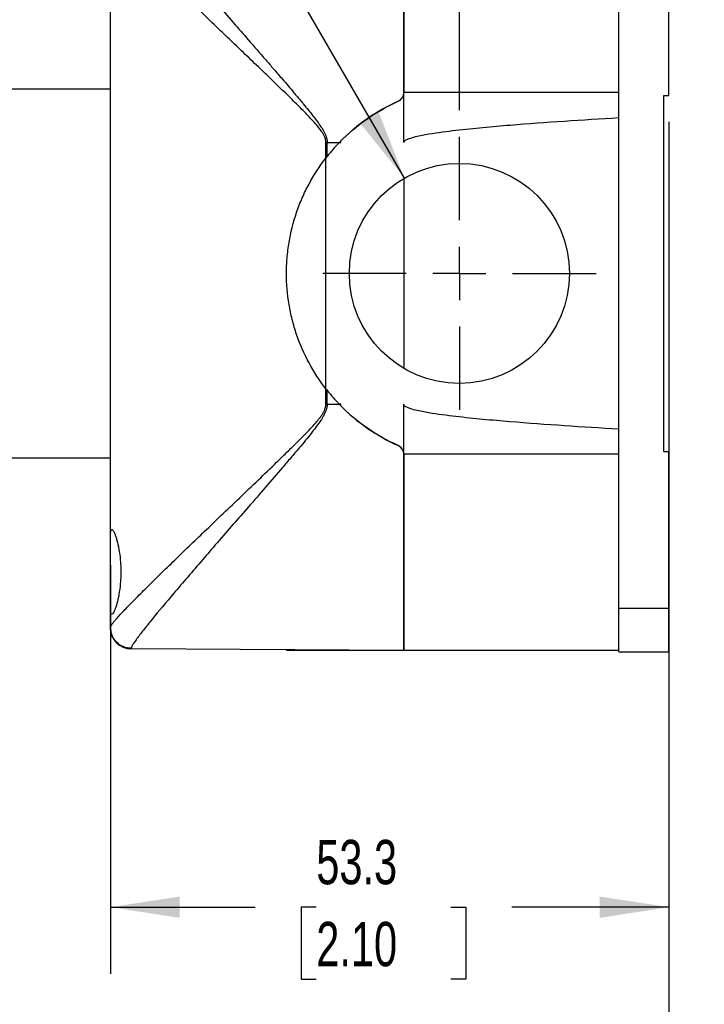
# Model space of a CAD drawing. Header units: millimetres. Extents: x 13 to 546, y 13 to 419.
# Tile 9 of 17: x 250 to 316, y 97 to 191. Entities that reach past the tile are written whole.
import ezdxf

# ---------------------------------------------------------------- set-up
doc = ezdxf.new("R2010")
doc.units = ezdxf.units.MM
doc.header["$LTSCALE"] = 2
doc.linetypes.add('SLD-Center', pattern=[19.05, 15.24, -1.27, 1.27, -1.27])
doc.linetypes.add('SLD-Solid', pattern=[0])
doc.layers.add('CENTER', color=40, linetype='SLD-Center')
doc.layers.add('DIMENSIONS', color=140, linetype='SLD-Solid', lineweight=25)
doc.styles.add('SLDTEXTSTYLE0', font='TXT', dxfattribs={"width": 0.7})
doc.dimstyles.new('SLDDIMSTYLE0', dxfattribs={"dimtxt": 4.316016, "dimasz": 6.604, "dimexe": 0, "dimexo": 0.0625, "dimgap": 1.079004, "dimtad": 0, "dimtih": 1, "dimtoh": 1, "dimrnd": 1e-09, "dimzin": 4, "dimdsep": 46, "dimtxsty": 'SLDTEXTSTYLE0', "dimsah": 1, "dimcen": 0.09, "dimadec": 0, "dimazin": 1, "dimtfac": 1, "dimtofl": 0, "dimtmove": 0, "dimatfit": 3, "dimfxl": 0, "dimfrac": 2, "dimtolj": 1, "dimtzin": 12, "dimarcsym": 0})
doc.dimstyles.new('SLDDIMSTYLE1', dxfattribs={"dimtxt": 4.316016, "dimasz": 6.604, "dimexe": 0, "dimexo": 0.0625, "dimgap": 1.079004, "dimtad": 0, "dimtih": 1, "dimtoh": 1, "dimrnd": 1e-09, "dimzin": 12, "dimdsep": 46, "dimtxsty": 'SLDTEXTSTYLE0', "dimsah": 1, "dimcen": 0.09, "dimadec": 0, "dimazin": 3, "dimtfac": 1, "dimtofl": 0, "dimtmove": 0, "dimatfit": 3, "dimfxl": 0, "dimfrac": 2, "dimtolj": 1, "dimtzin": 12, "dimarcsym": 0})
doc.dimstyles.new('SLDDIMSTYLE2', dxfattribs={"dimtxt": 4.316016, "dimasz": 6.604, "dimexe": 0, "dimexo": 0.0625, "dimgap": 1.079004, "dimtad": 0, "dimtih": 1, "dimtoh": 1, "dimrnd": 1e-09, "dimzin": 12, "dimdsep": 46, "dimtxsty": 'SLDTEXTSTYLE0', "dimsah": 1, "dimcen": 0, "dimadec": 0, "dimazin": 3, "dimtfac": 1, "dimtofl": 0, "dimtmove": 0, "dimatfit": 3, "dimfxl": 0, "dimfrac": 2, "dimtolj": 1, "dimtzin": 12, "dimarcsym": 0})

# ---------------------------------------------------------------- blocks, each defined once
blk = doc.blocks.new('_D_2')
at = {"layer": 'DIMENSIONS'}
for p, q in [((252.47, 235.214), (231.08, 235.214)), ((286.909, 175.564), (252.47, 235.214))]:
    blk.add_line(p, q, dxfattribs=at)
blk.add_solid([(286.909, 175.564), (284.487, 181.792), (282.727, 180.776)], dxfattribs=at)
at = {"layer": 'DIMENSIONS', "char_height": 4.2333, "attachment_point": 1, "style": 'SLDTEXTSTYLE0'}
for s, insert in [('M20', (215.966, 244.101)), ('M25', (215.966, 237.241)), ('KNOCKOUT', (205.688, 230.381))]:
    blk.add_mtext(s, dxfattribs=dict(at, insert=insert))
blk = doc.blocks.new('_D_3')
at = {"layer": 'DIMENSIONS'}
for p, q in [((292.159, 182.051), (292.159, 233.207)), ((312.159, 205.158), (312.159, 233.207)), ((292.159, 226.857), (312.159, 226.857)), ((312.159, 226.857), (322.218, 226.857)), ((328.066, 226.857), (326.617, 226.857)), ((326.617, 226.857), (326.617, 219.998)), ((340.891, 226.857), (342.341, 226.857)), ((342.341, 226.857), (342.341, 219.998)), ((326.617, 219.998), (328.066, 219.998)), ((342.341, 219.998), (340.891, 219.998))]:
    blk.add_line(p, q, dxfattribs=at)
for points in [[(292.159, 226.857), (298.763, 225.841), (298.763, 227.873)], [(312.159, 226.857), (305.555, 227.873), (305.555, 225.841)]]:
    blk.add_solid(points, dxfattribs=at)
at = {"layer": 'DIMENSIONS', "char_height": 4.2333, "attachment_point": 1, "style": 'SLDTEXTSTYLE0'}
for s, insert in [('20.0', (328.066, 233.281)), ('0.79', (328.066, 225.455))]:
    blk.add_mtext(s, dxfattribs=dict(at, insert=insert))
blk = doc.blocks.new('_D_4')
at = {"layer": 'DIMENSIONS'}
for p, q in [((312.159, 180.931), (312.159, 99.61)), ((258.859, 138.617), (258.859, 99.61)), ((258.859, 105.96), (272.659, 105.96)), ((278.506, 105.96), (277.057, 105.96)), ((277.057, 105.96), (277.057, 99.1)), ((291.332, 105.96), (292.781, 105.96)), ((292.781, 105.96), (292.781, 99.1)), ((312.159, 105.96), (297.18, 105.96)), ((277.057, 99.1), (278.506, 99.1)), ((292.781, 99.1), (291.332, 99.1))]:
    blk.add_line(p, q, dxfattribs=at)
for points in [[(258.859, 105.96), (265.463, 104.944), (265.463, 106.976)], [(312.159, 105.96), (305.555, 106.976), (305.555, 104.944)]]:
    blk.add_solid(points, dxfattribs=at)
at = {"layer": 'DIMENSIONS', "char_height": 4.2333, "attachment_point": 1, "style": 'SLDTEXTSTYLE0'}
for s, insert in [('53.3', (278.506, 112.383)), ('2.10', (278.506, 104.557))]:
    blk.add_mtext(s, dxfattribs=dict(at, insert=insert))
blk = doc.blocks.new('_D_5')
at = {"layer": 'DIMENSIONS'}
for p, q in [((206.859, 140.431), (206.859, 67.763)), ((312.159, 127.784), (312.159, 67.763)), ((206.859, 74.113), (242.479, 74.113)), ((248.327, 74.113), (246.878, 74.113)), ((246.878, 74.113), (246.878, 67.254)), ((261.153, 74.113), (262.602, 74.113)), ((262.602, 74.113), (262.602, 67.254)), ((312.159, 74.113), (267, 74.113)), ((246.878, 67.254), (248.327, 67.254)), ((262.602, 67.254), (261.153, 67.254))]:
    blk.add_line(p, q, dxfattribs=at)
for points in [[(206.859, 74.113), (213.463, 73.097), (213.463, 75.129)], [(312.159, 74.113), (305.555, 75.129), (305.555, 73.097)]]:
    blk.add_solid(points, dxfattribs=at)
at = {"layer": 'DIMENSIONS', "char_height": 4.2333, "attachment_point": 1, "style": 'SLDTEXTSTYLE0'}
for s, insert in [('105.3', (246.532, 80.537)), ('4.15', (248.327, 72.711))]:
    blk.add_mtext(s, dxfattribs=dict(at, insert=insert))
blk = doc.blocks.new('SW_CENTERMARKSYMBOL_8')
at = {"layer": 'CENTER', "color": 0}
for p, q in [((0, 5.08), (0, 13.04)), ((0, 0), (0, 2.54)), ((-5.08, 0), (-13.04, 0)), ((0, 0), (-2.54, 0)), ((0, 0), (0, -2.54)), ((0, 0), (2.54, 0)), ((5.08, 0), (13.04, 0)), ((0, -5.08), (0, -13.04))]:
    blk.add_line(p, q, dxfattribs=at)

msp = doc.modelspace()

# ---------------------------------------------------------------- linework, layer by layer
for p, q in [((286.859, 183.732), (286.859, 202.471)), ((286.859, 202.471), (286.859, 183.732)), ((307.359, 181.342), (307.359, 198.418)), ((312.159, 183.471), (312.159, 198.418)), ((258.859, 141.157), (258.859, 191.786)), ((258.859, 184.071), (246.813, 184.071)), ((286.859, 178.971), (286.859, 183.732)), ((307.359, 183.732), (286.859, 183.732)), ((311.659, 183.471), (312.159, 183.471)), ((311.659, 149.471), (311.659, 183.471)), ((307.359, 151.601), (307.359, 181.342)), ((279.425, 177.489), (279.425, 178.971)), ((279.544, 178.971), (279.425, 178.971)), ((279.544, 178.971), (280.707, 178.971)), ((279.544, 177.641), (279.544, 178.971)), ((280.707, 178.971), (280.859, 178.971)), ((280.783, 179.05), (280.859, 178.971)), ((279.425, 155.453), (279.425, 177.489)), ((286.859, 175.535), (286.859, 157.407)), ((279.425, 153.971), (279.425, 155.453)), ((279.544, 153.971), (279.544, 155.302)), ((279.425, 153.971), (279.544, 153.971)), ((279.544, 153.971), (280.707, 153.971)), ((280.859, 153.971), (280.707, 153.971)), ((280.859, 153.971), (280.783, 153.893)), ((286.859, 149.211), (286.859, 153.971)), ((307.359, 134.524), (307.359, 151.601)), ((246.813, 148.871), (258.859, 148.871)), ((286.859, 130.471), (286.859, 149.211)), ((307.359, 149.211), (286.859, 149.211)), ((286.859, 149.211), (286.859, 130.471)), ((311.659, 149.471), (312.159, 149.471)), ((312.159, 134.524), (312.159, 149.471)), ((258.859, 134.786), (258.859, 141.157)), ((258.859, 132.675), (258.859, 134.786)), ((307.359, 134.524), (312.159, 134.524)), ((307.359, 130.324), (307.359, 134.524)), ((312.159, 130.324), (312.159, 134.524)), ((260.847, 130.623), (260.847, 130.68)), ((286.859, 130.471), (260.847, 130.623)), ((275.659, 130.536), (275.659, 130.471)), ((286.325, 130.471), (275.659, 130.471)), ((286.325, 130.474), (286.325, 130.471)), ((286.859, 130.471), (286.325, 130.471)), ((307.359, 130.471), (286.859, 130.471)), ((307.359, 130.324), (312.159, 130.324))]:
    msp.add_line(p, q)
msp.add_circle((292.159, 166.471), 10.5)
for centre, radius, start, end in [((285.959, 183.732), 0.9, 294.04208, 0), ((293.659, 166.471), 18, 114.04208, 135.66953), ((293.659, 166.471), 18, 136.01704, 141.64448), ((293.659, 166.471), 18, 141.64448, 142.25761), ((293.659, 166.471), 18, 217.74239, 218.35552), ((293.659, 166.471), 18, 218.35552, 223.98296), ((293.659, 166.471), 18, 224.33047, 245.95792), ((285.959, 149.211), 0.9, 0, 65.95792), ((260.859, 132.623), 2, 180, 269.66667)]:
    msp.add_arc(centre, radius, start, end)
for points, knots in [([(260.847, 202.262), (260.848, 202.252), (260.849, 202.23), (260.861, 202.189), (260.88, 202.14), (260.906, 202.083), (260.94, 202.018), (260.981, 201.946), (261.03, 201.866), (261.086, 201.777), (261.15, 201.681), (261.221, 201.578), (261.3, 201.466), (261.386, 201.346), (261.48, 201.218), (261.582, 201.083), (261.69, 200.939), (261.807, 200.787), (261.931, 200.628), (262.062, 200.461), (262.302, 200.158), (262.682, 199.686), (263.246, 198.999), (263.886, 198.229), (264.786, 197.16), (266.027, 195.703), (267.528, 193.954), (269.069, 192.171), (270.532, 190.483), (272.086, 188.697), (273.378, 187.21), (274.465, 185.955), (275.36, 184.915), (276.229, 183.896), (276.891, 183.11), (277.359, 182.554), (277.743, 182.083), (278.163, 181.556), (278.539, 181.065), (278.869, 180.605), (279.126, 180.203), (279.298, 179.886), (279.407, 179.64), (279.484, 179.407), (279.534, 179.185), (279.54, 179.041), (279.544, 178.971)], [0, 0, 0, 0, 0.010436, 0.020898, 0.031388, 0.041909, 0.052465, 0.063059, 0.073695, 0.084374, 0.095101, 0.105879, 0.116709, 0.127596, 0.138542, 0.149551, 0.160624, 0.171764, 0.182975, 0.194259, 0.205619, 0.241895, 0.27925, 0.317752, 0.357465, 0.428747, 0.505272, 0.565071, 0.629207, 0.687736, 0.752687, 0.781669, 0.814436, 0.856638, 0.882267, 0.891316, 0.910789, 0.927479, 0.941389, 0.956635, 0.969472, 0.976683, 0.983285, 0.989326, 0.99487, 1, 1, 1, 1]), ([(279.425, 178.971), (279.418, 179.065), (279.402, 179.263), (279.298, 179.54), (279.155, 179.812), (278.783, 180.369), (278.095, 181.143), (277.105, 182.17), (276.081, 183.182), (275.033, 184.204), (274.004, 185.199), (272.838, 186.319), (271.569, 187.534), (270.199, 188.846), (268.869, 190.122), (267.584, 191.354), (266.485, 192.41), (265.576, 193.286), (264.83, 194.007), (264.13, 194.687), (263.451, 195.35), (262.796, 195.993), (262.171, 196.612), (261.601, 197.181), (261.007, 197.781), (260.416, 198.386), (259.872, 198.962), (259.348, 199.536), (259.138, 199.806), (259.011, 199.971)], [0, 0, 0, 0, 0.0073994, 0.0157004, 0.0231625, 0.0317244, 0.0687078, 0.1051249, 0.145281, 0.1838429, 0.2228424, 0.2612619, 0.3160067, 0.3682432, 0.4212213, 0.4749453, 0.5262065, 0.5610078, 0.5948763, 0.6278266, 0.6598747, 0.6949107, 0.7290561, 0.7623409, 0.7947972, 0.8414738, 0.8868398, 0.9310278, 1, 1, 1, 1]), ([(286.325, 182.91), (286.486, 182.981), (286.621, 183.099), (286.808, 183.388), (286.859, 183.559), (286.859, 183.732)], [0, 0, 0, 0, 0.5, 0.5, 1, 1, 1, 1]), ([(280.707, 178.971), (281.518, 179.811), (282.393, 180.556), (284.265, 181.868), (285.263, 182.436), (286.325, 182.91)], [0, 0, 0, 0, 0.5, 0.5, 1, 1, 1, 1]), ([(286.859, 178.971), (286.859, 179.027), (286.893, 179.075), (286.972, 179.151), (287.018, 179.182), (287.16, 179.263), (287.26, 179.305), (287.565, 179.417), (287.775, 179.475), (288.406, 179.63), (288.831, 179.709), (290.112, 179.926), (290.971, 180.037), (293.549, 180.339), (295.273, 180.495), (298.723, 180.779), (300.449, 180.904), (303.903, 181.135), (305.631, 181.242), (307.359, 181.342)], [0, 0, 0, 0, 0.007813, 0.007813, 0.015625, 0.015625, 0.03125, 0.03125, 0.0625, 0.0625, 0.125, 0.125, 0.25, 0.25, 0.5, 0.5, 0.75, 0.75, 1, 1, 1, 1]), ([(279.425, 155.453), (278.814, 156.242), (278.278, 157.07), (277.346, 158.8), (276.95, 159.702), (276.467, 161.115), (276.326, 161.591), (276.085, 162.548), (275.984, 163.03), (275.742, 164.485), (275.659, 165.468), (275.659, 166.962), (275.679, 167.461), (275.761, 168.447), (275.822, 168.936), (276.063, 170.392), (276.304, 171.348), (276.785, 172.759), (276.966, 173.223), (277.361, 174.129), (277.577, 174.572), (278.277, 175.872), (278.814, 176.7), (279.425, 177.489)], [0, 0, 0, 0, 0.125, 0.125, 0.25, 0.25, 0.3125, 0.3125, 0.375, 0.375, 0.5, 0.5, 0.5625, 0.5625, 0.625, 0.625, 0.75, 0.75, 0.8125, 0.8125, 0.875, 0.875, 1, 1, 1, 1]), ([(279.425, 155.453), (278.814, 156.242), (278.278, 157.07), (277.346, 158.8), (276.95, 159.702), (276.467, 161.115), (276.326, 161.591), (276.085, 162.548), (275.984, 163.03), (275.742, 164.485), (275.659, 165.468), (275.659, 166.962), (275.679, 167.461), (275.761, 168.447), (275.822, 168.936), (276.063, 170.392), (276.304, 171.348), (276.785, 172.759), (276.966, 173.223), (277.361, 174.129), (277.577, 174.572), (278.277, 175.872), (278.814, 176.7), (279.425, 177.489)], [0, 0, 0, 0, 0.125, 0.125, 0.25, 0.25, 0.3125, 0.3125, 0.375, 0.375, 0.5, 0.5, 0.5625, 0.5625, 0.625, 0.625, 0.75, 0.75, 0.8125, 0.8125, 0.875, 0.875, 1, 1, 1, 1]), ([(258.859, 132.675), (258.86, 132.685), (258.861, 132.705), (258.874, 132.743), (258.895, 132.788), (258.924, 132.84), (258.961, 132.9), (259.006, 132.966), (259.06, 133.04), (259.122, 133.121), (259.193, 133.208), (259.271, 133.303), (259.358, 133.406), (259.602, 133.686), (260.113, 134.243), (261.038, 135.198), (262.167, 136.329), (263.425, 137.567), (264.832, 138.939), (266.773, 140.817), (269.477, 143.405), (272.336, 146.133), (274.442, 148.167), (275.612, 149.305), (276.519, 150.194), (277.38, 151.055), (278.103, 151.813), (278.619, 152.399), (278.939, 152.807), (279.154, 153.131), (279.283, 153.373), (279.366, 153.589), (279.415, 153.783), (279.422, 153.91), (279.425, 153.971)], [0, 0, 0, 0, 0.010558, 0.021137, 0.031739, 0.042368, 0.053026, 0.063716, 0.074441, 0.085204, 0.096007, 0.106853, 0.117745, 0.128686, 0.191014, 0.256276, 0.317841, 0.382337, 0.442955, 0.507436, 0.625677, 0.755283, 0.816921, 0.848848, 0.878493, 0.912222, 0.939863, 0.956452, 0.970287, 0.978306, 0.985291, 0.990582, 0.995453, 1, 1, 1, 1]), ([(279.544, 153.971), (279.543, 153.932), (279.541, 153.853), (279.525, 153.732), (279.5, 153.607), (279.464, 153.478), (279.419, 153.344), (279.364, 153.207), (279.299, 153.065), (279.224, 152.919), (279.074, 152.656), (278.813, 152.256), (278.433, 151.735), (277.982, 151.158), (277.461, 150.513), (276.811, 149.734), (276.069, 148.858), (275.004, 147.615), (273.649, 146.04), (272.082, 144.236), (270.529, 142.452), (269.07, 140.771), (267.104, 138.503), (264.915, 135.943), (263.087, 133.756), (261.987, 132.395), (261.495, 131.752), (261.241, 131.396), (261.119, 131.218), (261.02, 131.064), (260.943, 130.933), (260.888, 130.825), (260.853, 130.738), (260.849, 130.699), (260.847, 130.68)], [0, 0, 0, 0, 0.002874, 0.005872, 0.009012, 0.01231, 0.015779, 0.01943, 0.023273, 0.027318, 0.031571, 0.045697, 0.062608, 0.079439, 0.100006, 0.124312, 0.155108, 0.185925, 0.247527, 0.313092, 0.370894, 0.435047, 0.495004, 0.6264, 0.745134, 0.81021, 0.872141, 0.890793, 0.909291, 0.927648, 0.945882, 0.964008, 0.982042, 1, 1, 1, 1]), ([(286.325, 150.033), (285.263, 150.507), (284.265, 151.074), (282.393, 152.386), (281.518, 153.131), (280.707, 153.971)], [0, 0, 0, 0, 0.5, 0.5, 1, 1, 1, 1]), ([(307.359, 151.601), (305.63, 151.701), (303.902, 151.807), (300.447, 152.039), (298.72, 152.163), (295.269, 152.447), (293.545, 152.604), (290.965, 152.906), (290.106, 153.018), (288.826, 153.234), (288.4, 153.314), (287.77, 153.469), (287.561, 153.527), (287.256, 153.639), (287.156, 153.681), (287.016, 153.762), (286.97, 153.793), (286.892, 153.868), (286.859, 153.916), (286.859, 153.971)], [0, 0, 0, 0, 0.25, 0.25, 0.5, 0.5, 0.75, 0.75, 0.875, 0.875, 0.9375, 0.9375, 0.96875, 0.96875, 0.984375, 0.984375, 0.992187, 0.992187, 1, 1, 1, 1]), ([(286.859, 149.211), (286.859, 149.383), (286.809, 149.553), (286.623, 149.843), (286.486, 149.961), (286.325, 150.033)], [0, 0, 0, 0, 0.5, 0.5, 1, 1, 1, 1]), ([(258.859, 141.157), (258.859, 141.394), (258.865, 141.583), (258.889, 141.796), (258.899, 141.856), (258.924, 141.947), (258.94, 141.979), (258.975, 142.018), (258.996, 142.024), (259.042, 142.01), (259.067, 141.99), (259.149, 141.891), (259.212, 141.771), (259.312, 141.526), (259.346, 141.432), (259.414, 141.223), (259.449, 141.107), (259.551, 140.732), (259.615, 140.447), (259.728, 139.805), (259.773, 139.462), (259.821, 138.917), (259.834, 138.728), (259.85, 138.353), (259.854, 138.164), (259.855, 137.786), (259.85, 137.595), (259.834, 137.217), (259.822, 137.032), (259.774, 136.488), (259.727, 136.137), (259.644, 135.661), (259.614, 135.51), (259.55, 135.222), (259.517, 135.086), (259.415, 134.711), (259.346, 134.501), (259.212, 134.17), (259.15, 134.054), (259.067, 133.953), (259.042, 133.933), (258.996, 133.918), (258.976, 133.924), (258.94, 133.962), (258.925, 133.995), (258.899, 134.086), (258.889, 134.145), (258.865, 134.356), (258.859, 134.549), (258.859, 134.786)], [0, 0, 0, 0, 0.0625, 0.0625, 0.09375, 0.09375, 0.125, 0.125, 0.15625, 0.15625, 0.1875, 0.1875, 0.25, 0.25, 0.28125, 0.28125, 0.3125, 0.3125, 0.375, 0.375, 0.4375, 0.4375, 0.46875, 0.46875, 0.5, 0.5, 0.53125, 0.53125, 0.5625, 0.5625, 0.625, 0.625, 0.65625, 0.65625, 0.6875, 0.6875, 0.75, 0.75, 0.8125, 0.8125, 0.84375, 0.84375, 0.875, 0.875, 0.90625, 0.90625, 0.9375, 0.9375, 1, 1, 1, 1]), ([(260.847, 130.68), (260.319, 130.683), (259.813, 130.895), (259.068, 131.642), (258.859, 132.148), (258.859, 132.675)], [0, 0, 0, 0, 0.5, 0.5, 1, 1, 1, 1])]:
    msp.add_open_spline(points, degree=3, knots=knots)
for points in [[(279.425, 177.489), (279.464, 177.54), (279.504, 177.591), (279.544, 177.641)], [(279.544, 155.302), (279.504, 155.352), (279.464, 155.402), (279.425, 155.453)], [(258.859, 132.675), (258.859, 132.64), (258.859, 132.623), (258.859, 132.623)]]:
    msp.add_open_spline(points, degree=3)

# ---------------------------------------------------------------- block references
at = {"layer": 'CENTER'}
msp.add_blockref('SW_CENTERMARKSYMBOL_8', (292.159, 166.471), dxfattribs=at)

# ---------------------------------------------------------------- dimensions: what is measured, and where the dimension line sits
at = {"layer": 'DIMENSIONS'}
dim = msp.add_diameter_dim_2p(p1=(297.409, 157.378), p2=(286.909, 175.564), text='M20\\PM25\\PKNOCKOUT', dimstyle='SLDDIMSTYLE2', override={"dimpost": '<>'}, dxfattribs=at)
dim.commit()
dim.dimension.update_dxf_attribs({"geometry": '_D_2', "text_midpoint": (221.935, 235.214), "dimtype": 163})
for base, p1, p2, dimstyle, picture, middle in [((292.159, 226.857), (312.159, 202.618), (292.159, 179.511), 'SLDDIMSTYLE0', '_D_3', (334.479, 226.857)), ((258.859, 105.96), (312.159, 183.471), (258.859, 141.157), 'SLDDIMSTYLE1', '_D_4', (284.919, 105.96))]:
    dim = msp.add_linear_dim(base=base, p1=p1, p2=p2, dimstyle=dimstyle, dxfattribs=at)
    dim.commit()
    dim.dimension.update_dxf_attribs({"geometry": picture, "text_midpoint": middle, "dimtype": 160})
dim = msp.add_linear_dim(base=(312.159, 74.113), p1=(206.859, 142.971), p2=(312.159, 130.324), angle=0, dimstyle='SLDDIMSTYLE1', dxfattribs=at)
dim.commit()
dim.dimension.update_dxf_attribs({"geometry": '_D_5', "text_midpoint": (254.74, 74.113), "dimtype": 160})

doc.saveas('drawing.dxf')
